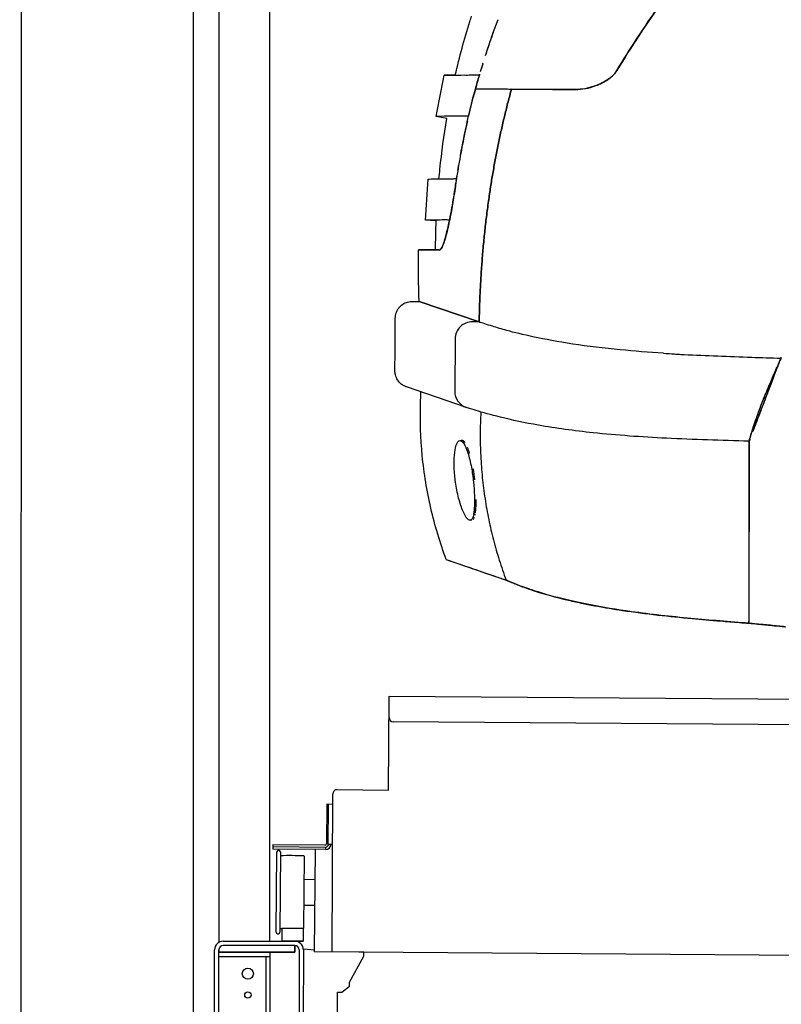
# Model space of a CAD drawing. Header units: millimetres. Extents: x -405 to 6780, y 0 to 7227.
# Tile 7 of 16: x 0 to 892, y 2476 to 3629. Entities that reach past the tile are written whole.
import ezdxf

# ---------------------------------------------------------------- set-up
doc = ezdxf.new("R2010")
doc.units = ezdxf.units.MM
for name, color, linetype, lineweight in [('car', 10, 'Continuous', 25), ('Gebäude', 7, 'Continuous', 25), ('Plattform', 7, 'Continuous', 25), ('Ständer hinten', 7, 'Continuous', 25)]:
    doc.layers.add(name, color=color, linetype=linetype, lineweight=lineweight)

# ---------------------------------------------------------------- blocks, each defined once
blk = doc.blocks.new('Palette EG Gl550')
at = {"layer": 'Plattform'}
for p, q in [((431.7, 2727), (432.6, 2837)), ((432.6, 2837), (5470.4, 2798)), ((5465.2, 2768), (437.3, 2807)), ((365.6, 2537.5), (366.7, 2722.5)), ((371.7, 2727.5), (431.7, 2727)), ((359.6, 2710.3), (359.2, 2664.3)), ((366.6, 2710.2), (359.6, 2710.3)), ((361.2, 2663.3), (361.6, 2710.3)), ((357.2, 2662.3), (295.9, 2662.8)), ((296.2, 2662.8), (296.2, 2657.8)), ((366.2, 2663.2), (361.2, 2663.3)), ((361.3, 2663.3), (366.2, 2663.2)), ((296.2, 2660.8), (358.2, 2660.3)), ((358.2, 2657.3), (296.2, 2657.8)), ((300.4, 2560.5), (301.1, 2654.5)), ((305.1, 2654.5), (304.4, 2560.5)), ((345.7, 2657.4), (344.7, 2537.7)), ((358.2, 2657.3), (358.2, 2660.3)), ((333, 2649.4), (332.4, 2565.2)), ((345.4, 2621.9), (332.8, 2622.3)), ((345.1, 2591.7), (332.6, 2591.8)), ((332, 2565), (307, 2565)), ((307, 2565), (307, 2550)), ((332, 2565), (307, 2565)), ((307, 2565), (307, 2550)), ((332, 2565), (332, 2550)), ((332, 2565), (332, 2550)), ((307, 2550), (332, 2550)), ((332, 2550), (307, 2550)), ((5468.1, 2498), (344.7, 2537.7))]:
    blk.add_line(p, q, dxfattribs=at)
for centre, radius, start, end in [((437.4, 2812), 5, 179.556, 269.556), ((371.7, 2722.5), 5, 89.556, 179.556), ((357.2, 2664.3), 2.01, 269.7445, 359.3674), ((358.2, 2663.3), 3, 269.7663, 359.5554), ((358.2, 2663.3), 6, 269.556, 359.556), ((358.2, 2663.3), 6, 269.5566, 359.5553), ((303.1, 2654.5), 2, 359.3444, 179.3444), ((305.5, 2650.4), 0.4, 179.3444, 271.7264), ((316.5, 2323.4), 326.8, 87.1681, 91.938), ((332.6, 2649.4), 0.4, 359.3444, 86.9565), ((302.4, 2560.5), 2, 179.3444, 359.3444), ((304.8, 2564.6), 0.4, 86.9623, 179.3444), ((305.8, 2573.3), 8.39, 263.3001, 278.0521), ((332, 2565.2), 0.4, 267.6536, 359.3444)]:
    blk.add_arc(centre, radius, start, end, dxfattribs=at)
blk = doc.blocks.new('Ständer hinten')
at = {"layer": 'Ständer hinten'}
for p, q in [((233, 5562), (233, 2548.6)), ((293, 2550), (293, 5562)), ((233.1, 2540), (233.1, 2537)), ((233.1, 2537), (322, 2537)), ((322, 2545), (238.1, 2545)), ((322, 2545), (322, 2537))]:
    blk.add_line(p, q, dxfattribs=at)
blk = doc.blocks.new('Gebäude_390_GT235')
at = {"layer": 'Gebäude'}
for p, q in [((3.1, 6650.5), (0, 0)), ((203.1, 6449.9), (203.1, 200))]:
    blk.add_line(p, q, dxfattribs=at)
blk = doc.blocks.new('Ständer_hinten_GT235')
at = {"layer": 'Ständer hinten'}
for p, q in [((238.1, 2550), (322.1, 2550)), ((228.1, 2454), (228.1, 2540)), ((233.1, 200), (233.1, 2540)), ((322.1, 2537), (233.1, 2537)), ((322.1, 2545), (238.1, 2545)), ((293.1, 218), (293.1, 2537)), ((322.1, 2537), (322.1, 2545)), ((327.1, 2540), (327.1, 2457.2)), ((332.1, 2540), (332, 2457.1)), ((344.9, 2539.5), (332.1, 2540.6)), ((344.9, 2537.7), (344.9, 2539.5)), ((402.9, 2537.2), (344.9, 2537.7)), ((402.8, 2532.7), (402.9, 2537.2)), ((233.1, 2532), (293.1, 2532)), ((288.1, 2532), (288.1, 218)), ((386.1, 2501.9), (402.8, 2532.7)), ((386.1, 2497.8), (386.1, 2501.9)), ((372.1, 2457), (372.1, 2490.5)), ((372.1, 2490.5), (377.1, 2490.5)), ((377.1, 2490.5), (385.9, 2497.4)), ((385.9, 2497.4), (386.1, 2497.8))]:
    blk.add_line(p, q, dxfattribs=at)
for centre, radius in [((267.1, 2512), 6.5), ((267.1, 2487), 3.7)]:
    blk.add_circle(centre, radius, dxfattribs=at)
for centre, radius, start, end in [((238.1, 2540), 10, 90, 180), ((322.1, 2540), 10, 0.0086, 89.9915), ((238.1, 2540), 5, 90, 180), ((322.1, 2540), 5, 0, 90)]:
    blk.add_arc(centre, radius, start, end, dxfattribs=at)
blk = doc.blocks.new('Car_210')
at = {"layer": 'car'}
for p, q in [((510.2, 3568.3), (510.4, 3568.3)), ((506, 3552), (548.2, 3552)), ((526.3, 3552), (526.3, 3552)), ((526.3, 3552), (526.3, 3552)), ((531.2, 3552), (531.2, 3552)), ((531.3, 3552), (531.3, 3552)), ((623, 3552), (548.2, 3552)), ((472.6, 3517), (460.3, 3519.2)), ((498, 3519.7), (498.1, 3519.7)), ((461.3, 3397), (448.8, 3397.7)), ((440.7, 3362.9), (465.2, 3362.9)), ((442.1, 3302.5), (512.4, 3279)), ((512.4, 3279), (442.1, 3302.5)), ((512.4, 3279), (504.6, 3279.1)), ((512.4, 3279), (504.6, 3279.1)), ((484.5, 3259.1), (484.5, 3197.8)), ((484.5, 3259.1), (484.5, 3197.8)), ((865.8, 3239.4), (866.4, 3240.5)), ((498.2, 3178.9), (427.9, 3202.3)), ((490.9, 3140.1), (492.9, 3140.3)), ((829.6, 3142.1), (829.6, 3142.1)), ((829.6, 3142.1), (829.6, 3142.1)), ((829.6, 3142), (831, 2928.8)), ((505.7, 3047), (503.7, 3046.7)), ((476, 3000.6), (546.3, 2977.1)), ((476, 3000.6), (476, 3000.6))]:
    blk.add_line(p, q, dxfattribs=at)
for centre, major_axis, ratio, start_param, end_param in [((504.5, 3259.1), (-9.5, -17.6), 0.999991, 3.627913, 5.20849), ((504.5, 3259.1), (-9.5, -17.6), 0.999991, 3.627913, 5.20849), ((865.6, 3219.4), (0.3, 20), 0.026532, 6.068608, 6.28296), ((504.5, 3197.8), (10.5, -17), 0.999993, 4.158404, 5.418885), ((504.5, 3197.8), (10.5, -17), 0.999993, 4.158404, 5.418885)]:
    blk.add_ellipse(centre, major_axis=major_axis, ratio=ratio, start_param=start_param, end_param=end_param, dxfattribs=at)
for points, degree in [([(725, 3657.6), (706.1, 3630.3), (688.2, 3602.9), (671.3, 3574.5)], 3), ([(531.5, 3633), (526.4, 3619.3), (521.7, 3605.4), (517.3, 3591.4)], 3), ([(514.2, 3581), (513.3, 3578), (512.4, 3575), (511.5, 3572)], 3), ([(460.3, 3519.2), (463.3, 3535.3), (466.2, 3551.5), (469.4, 3567.5)], 3), ([(489, 3474), (493.6, 3500.3), (499.2, 3526.3), (506, 3552)], 3), ([(548.2, 3552), (514.1, 3424.7), (512.4, 3279)], 2), ([(512.4, 3279), (514.1, 3424.7), (548.2, 3552)], 2), ([(486.1, 3456.5), (486.4, 3458.3), (486.7, 3460.2), (487, 3462.1)], 3), ([(484.3, 3444.2), (484.6, 3446.1), (484.9, 3448.1), (485.2, 3450.1)], 3), ([(448.8, 3397.7), (449.7, 3413.7), (450.5, 3429.8), (451.6, 3445.9)], 3), ([(483.4, 3437.9), (483.6, 3439.1), (483.7, 3440.3), (483.9, 3441.5)], 3), ([(460.7, 3362.9), (460.7, 3374.3), (460.9, 3385.6), (461.3, 3397)], 3), ([(442.1, 3302.5), (441.1, 3322.6), (440.6, 3342.7), (440.7, 3362.9)], 3), ([(434.4, 3302.5), (436.9, 3302.5), (439.5, 3302.5), (442.1, 3302.5)], 3), ([(414.3, 3221.3), (414.2, 3241.7), (414.2, 3262.1), (414.2, 3282.5)], 3), ([(865.9, 3239.3), (866.1, 3239.7), (866.2, 3240.1), (866.4, 3240.5)], 3), ([(515.2, 3173.7), (510.6, 3070.9), (546.3, 2977.1)], 2), ([(497, 3137.6), (495.7, 3139.4), (494.4, 3140.3), (493.1, 3140.3)], 3), ([(829.6, 3142), (829.6, 3142), (829.5, 3141.9), (829.5, 3141.9)], 3), ([(508.9, 3094.2), (508.4, 3098.6), (507.7, 3103), (507, 3107.2)], 3), ([(509.7, 3055.4), (509.8, 3055.4), (509.8, 3055.5), (509.8, 3055.5)], 3), ([(509.3, 3052.9), (509.4, 3053.3), (509.5, 3053.8), (509.6, 3054.3)], 3), ([(553.2, 2974.1), (552.4, 2974.5), (551.5, 2974.8), (550.8, 2975.1)], 3), ([(558.8, 2971.9), (557.5, 2972.4), (556.3, 2972.9), (555.1, 2973.4)], 3), ([(831, 2932.6), (831, 2932.6), (831, 2932.6), (831, 2932.6)], 3), ([(842.2, 2927.8), (841.9, 2927.8), (841.7, 2927.9), (841.5, 2927.9)], 3), ([(861.6, 2926.1), (861.4, 2926.1), (861.2, 2926.1), (861, 2926.1)], 3)]:
    blk.add_open_spline(points, degree=degree, dxfattribs=at)
for points, knots in [([(671.3, 3574.5), (678.9, 3587.2), (686.6, 3599.7), (694.6, 3612.1), (699.5, 3619.8), (704.5, 3627.4), (709.5, 3635), (712.4, 3639.2), (715.3, 3643.5), (718.2, 3647.8), (719.9, 3650.3), (721.6, 3652.7), (723.3, 3655.2), (723.9, 3656), (724.4, 3656.8), (725, 3657.6)], [0.058026, 0.058026, 0.058026, 0.058026, 4.517153, 4.517153, 4.517153, 7.270372, 7.270372, 7.270372, 8.823454, 8.823454, 8.823454, 9.729867, 9.729867, 9.729867, 10.023592, 10.023592, 10.023592, 10.023592]), ([(482.2, 3567.8), (486.9, 3588.9), (492.4, 3609.9), (499.4, 3632.8), (500.1, 3634.9), (500.7, 3637)], [20.638126, 20.638126, 20.638126, 20.638126, 27.135521, 27.135521, 27.801605, 27.801605, 27.801605, 27.801605]), ([(526.1, 3617.9), (524.3, 3612.7), (522.5, 3607.4), (520.8, 3602.3), (519.5, 3598.2), (518.3, 3594.4), (517.1, 3590.8)], [-0.5632178, -0.5632178, -0.5632178, -0.5632178, -0.4430354, -0.4430354, -0.4430354, -0.3488294, -0.3488294, -0.3488294, -0.3488294]), ([(514.4, 3581.9), (514.2, 3581.3), (514.1, 3580.8), (513.9, 3580.2), (513.4, 3578.4), (512.8, 3576.6), (512.3, 3574.8)], [-0.26971417, -0.26971417, -0.26971417, -0.26971417, -0.25440075, -0.25440075, -0.25440075, -0.20581686, -0.20581686, -0.20581686, -0.20581686]), ([(671.3, 3574.5), (670.3, 3572.7), (668.9, 3571), (665.9, 3567.9), (664.2, 3566.4), (657.6, 3561.5), (651.5, 3558.4), (637.8, 3553.5), (630.1, 3552), (623, 3552)], [-6.498516, -6.498516, -6.498516, -6.498516, -5.735568, -5.735568, -4.903296, -4.903296, -2.608856, -2.608856, 0, 0, 0, 0]), ([(623, 3552), (630.6, 3552), (638.9, 3553.7), (646.7, 3556.7), (651.8, 3558.6), (656.7, 3561.1), (660.8, 3563.9), (662.7, 3565.2), (664.4, 3566.6), (666.1, 3568.2), (668.1, 3570), (669.9, 3572.1), (671.3, 3574.5)], [0, 0, 0, 0, 2.798045, 2.798045, 2.798045, 4.64828, 4.64828, 4.64828, 5.496977, 5.496977, 5.496977, 6.498516, 6.498516, 6.498516, 6.498516]), ([(469.4, 3567.5), (469.4, 3567.5), (469.4, 3567.5), (469.5, 3567.5), (470.1, 3567.5), (473.4, 3567.6), (480.1, 3567.7), (483.4, 3567.8), (487.5, 3567.9), (492.5, 3568), (495, 3568), (497.7, 3568), (500.6, 3568.1), (502.1, 3568.1), (503.6, 3568.1), (505.2, 3568.2), (506.1, 3568.2), (506.9, 3568.2), (507.8, 3568.3), (508.6, 3568.3), (509.3, 3568.3), (510, 3568.3), (510.1, 3568.3), (510.1, 3568.3), (510.2, 3568.3)], [47.223054, 47.223054, 47.223054, 47.223054, 49.702506, 49.702506, 49.702506, 72.044897, 72.044897, 72.044897, 83.216093, 83.216093, 83.216093, 88.801691, 88.801691, 88.801691, 91.59449, 91.59449, 91.59449, 93.087756, 93.087756, 93.087756, 94.302004, 94.302004, 94.302004, 94.387289, 94.387289, 94.387289, 94.387289]), ([(482.2, 3567.8), (478.4, 3567.7), (475.5, 3567.6), (473.5, 3567.6), (471.8, 3567.6), (470.6, 3567.5), (470, 3567.5), (469.6, 3567.5), (469.4, 3567.5), (469.4, 3567.5), (469.4, 3567.5), (469.4, 3567.5), (469.4, 3567.5)], [20.066318, 20.066318, 20.066318, 20.066318, 31.690796, 31.690796, 31.690796, 41.042138, 41.042138, 41.042138, 46.532042, 46.532042, 46.532042, 47.222559, 47.222559, 47.222559, 47.222559]), ([(510.2, 3568.3), (509.6, 3566.1), (508.9, 3563.8), (508.2, 3561.4), (506.8, 3556), (505.4, 3550.7), (504.1, 3545.4), (502.9, 3540.7), (501.8, 3536.1), (500.7, 3531.4), (499.9, 3528.1), (499.2, 3524.6), (498.4, 3521.4), (498.3, 3520.8), (498.2, 3520.2), (498, 3519.7)], [0.05192, 0.05192, 0.05192, 0.05192, 0.775288, 0.775288, 0.775288, 2.40313, 2.40313, 2.40313, 3.821947, 3.821947, 3.821947, 4.837292, 4.837292, 4.837292, 5.011261, 5.011261, 5.011261, 5.011261]), ([(509.2, 3564.1), (507.8, 3558.9), (506.4, 3553.7), (505.1, 3548.5), (504.6, 3546.8), (504.2, 3545.2), (503.8, 3543.5)], [16.613215, 16.613215, 16.613215, 16.613215, 18.24294, 18.24294, 18.24294, 18.766209, 18.766209, 18.766209, 18.766209]), ([(510.7, 3569.1), (510.5, 3568.5), (510.3, 3567.9), (510.1, 3567.3), (509.2, 3563.9), (508.3, 3560.5), (507.3, 3557.1), (506.9, 3555.4), (506.4, 3553.7), (506, 3552)], [-0.1554067, -0.1554067, -0.1554067, -0.1554067, -0.1383682, -0.1383682, -0.1383682, -0.0447042, -0.0447042, -0.0447042, 0, 0, 0, 0]), ([(506, 3552), (506.8, 3552), (507.5, 3552), (508.2, 3552), (513.1, 3552), (518.4, 3552), (524.3, 3552), (527.9, 3552), (531.7, 3552), (535.6, 3552), (537.6, 3552), (539.7, 3552), (541.8, 3552), (542.8, 3552), (543.9, 3552), (545, 3552), (545.5, 3552), (546, 3552), (546.6, 3552), (546.9, 3552), (547.2, 3552), (547.4, 3552), (547.7, 3552), (547.9, 3552), (548.2, 3552)], [-16.57939, -16.57939, -16.57939, -16.57939, -15.464671, -15.464671, -15.464671, -8.469708, -8.469708, -8.469708, -4.234854, -4.234854, -4.234854, -2.117427, -2.117427, -2.117427, -1.058713, -1.058713, -1.058713, -0.529357, -0.529357, -0.529357, -0.245491, -0.245491, -0.245491, 0, 0, 0, 0]), ([(548.2, 3552), (548.8, 3552), (549.7, 3552), (550.5, 3552), (551.4, 3552), (552.2, 3552), (553.2, 3552), (554.3, 3552), (555.5, 3552), (556.7, 3552), (560.9, 3552), (565.4, 3552), (570.4, 3552), (580.6, 3552), (592.4, 3552), (606.2, 3552), (611.5, 3552), (617.1, 3552), (623, 3552)], [0, 0, 0, 0, 0.369156, 0.369156, 0.369156, 0.79312, 0.79312, 0.79312, 1.323863, 1.323863, 1.323863, 3.183121, 3.183121, 3.183121, 7.004527, 7.004527, 7.004527, 8.48361, 8.48361, 8.48361, 8.48361]), ([(498, 3519.7), (497.4, 3519.7), (496.6, 3519.7), (495.9, 3519.7), (494.4, 3519.7), (492.9, 3519.7), (491.5, 3519.7), (487.4, 3519.7), (483.8, 3519.6), (480.5, 3519.6), (472.2, 3519.5), (466.7, 3519.4), (463.6, 3519.3), (462.3, 3519.3), (461.4, 3519.3), (460.9, 3519.3), (460.6, 3519.2), (460.4, 3519.2), (460.4, 3519.2), (460.3, 3519.2), (460.3, 3519.2), (460.3, 3519.2)], [0.050755, 0.050755, 0.050755, 0.050755, 1.300759, 1.300759, 1.300759, 4.029602, 4.029602, 4.029602, 11.914919, 11.914919, 11.914919, 32.240519, 32.240519, 32.240519, 40.313139, 40.313139, 40.313139, 44.884933, 44.884933, 44.884933, 46.639034, 46.639034, 46.639034, 46.639034]), ([(464.1, 3446.2), (464.4, 3449.9), (464.8, 3453.7), (467, 3477.3), (469.5, 3497.2), (472.6, 3517)], [8.340407, 8.340407, 8.340407, 8.340407, 9.464412, 9.464412, 15.47022, 15.47022, 15.47022, 15.47022]), ([(496.8, 3513.8), (495.3, 3507.1), (493.9, 3500.4), (492.6, 3493.7), (490.8, 3484.5), (489.2, 3475.2), (487.6, 3465.9), (486.7, 3460.6), (485.9, 3455.3), (485.1, 3449.9), (484.6, 3446.3), (484.1, 3442.7), (483.6, 3439.1), (483.5, 3438.7), (483.5, 3438.3), (483.4, 3437.9)], [21.844074, 21.844074, 21.844074, 21.844074, 23.91636, 23.91636, 23.91636, 26.75307, 26.75307, 26.75307, 28.373944, 28.373944, 28.373944, 29.469895, 29.469895, 29.469895, 29.58978, 29.58978, 29.58978, 29.58978]), ([(451.6, 3445.9), (451.6, 3445.9), (451.6, 3445.9), (451.6, 3445.9), (451.8, 3445.9), (452.9, 3445.9), (455.1, 3446), (457.4, 3446), (460.9, 3446.1), (465.8, 3446.2), (468.3, 3446.3), (471.1, 3446.3), (474.3, 3446.4), (475.9, 3446.4), (477.6, 3446.5), (479.4, 3446.5), (480.2, 3446.5), (481, 3446.5), (481.8, 3446.6), (482.4, 3446.6), (483.1, 3446.6), (483.8, 3446.6), (484.1, 3446.7), (484.4, 3446.7), (484.7, 3446.7)], [45.86886, 45.86886, 45.86886, 45.86886, 47.334878, 47.334878, 47.334878, 61.606532, 61.606532, 61.606532, 76.639052, 76.639052, 76.639052, 84.155312, 84.155312, 84.155312, 87.913442, 87.913442, 87.913442, 89.553241, 89.553241, 89.553241, 90.825225, 90.825225, 90.825225, 91.391184, 91.391184, 91.391184, 91.391184]), ([(465.2, 3362.9), (465.2, 3362.9), (465.3, 3362.9), (465.8, 3363), (466.4, 3363.3), (467.8, 3365.2), (468.8, 3367.2), (471.4, 3374.2), (472.9, 3380), (476.2, 3394.4), (477.9, 3403), (480.9, 3420.6), (482.2, 3429.2), (483.4, 3437.9)], [-15.077155, -15.077155, -15.077155, -15.077155, -14.965138, -14.965138, -13.764554, -13.764554, -11.720526, -11.720526, -8.80437, -8.80437, -5.769959, -5.769959, -3.129811, -3.129811, -3.129811, -3.129811]), ([(483.4, 3437.9), (482.9, 3434.1), (482.4, 3430.4), (481.8, 3426.7), (480.8, 3419.7), (479.6, 3412.8), (478.5, 3406.4), (477.2, 3399.4), (475.9, 3393), (474.6, 3387.3), (472.9, 3379.7), (471.2, 3373.5), (469.6, 3369.3), (468.7, 3367), (467.9, 3365.3), (467.1, 3364.2), (466.5, 3363.5), (466, 3363.1), (465.5, 3362.9), (465.4, 3362.9), (465.3, 3362.9), (465.2, 3362.9)], [3.129811, 3.129811, 3.129811, 3.129811, 4.266755, 4.266755, 4.266755, 6.428979, 6.428979, 6.428979, 8.763621, 8.763621, 8.763621, 11.920388, 11.920388, 11.920388, 13.651325, 13.651325, 13.651325, 14.848888, 14.848888, 14.848888, 15.077155, 15.077155, 15.077155, 15.077155]), ([(476.9, 3398.1), (475.9, 3398.1), (474.9, 3398.1), (473.9, 3398.1), (469.9, 3398.1), (466.4, 3398), (463.4, 3398), (457.3, 3397.8), (453.2, 3397.8), (451, 3397.7), (449.8, 3397.7), (449.2, 3397.7), (448.9, 3397.7), (448.8, 3397.7), (448.8, 3397.7), (448.8, 3397.7)], [1.924753, 1.924753, 1.924753, 1.924753, 4.113581, 4.113581, 4.113581, 13.059912, 13.059912, 13.059912, 31.112363, 31.112363, 31.112363, 40.13207, 40.13207, 40.13207, 42.662567, 42.662567, 42.662567, 42.662567]), ([(465.2, 3362.9), (464.8, 3362.9), (464.3, 3362.9), (463.9, 3362.9), (462.4, 3362.9), (460.9, 3362.9), (459.6, 3362.9), (449.6, 3362.9), (443.6, 3362.9), (441.5, 3362.9), (441, 3362.9), (440.7, 3362.9), (440.7, 3362.9)], [0.050379, 0.050379, 0.050379, 0.050379, 1.073089, 1.073089, 1.073089, 4.85172, 4.85172, 4.85172, 32.250162, 32.250162, 32.250162, 39.390523, 39.390523, 39.390523, 39.390523]), ([(414.2, 3282.5), (414.2, 3284.7), (414.5, 3286.9), (415.9, 3290.9), (416.9, 3292.9), (419.5, 3296.3), (421, 3297.8), (424.5, 3300.2), (426.5, 3301.1), (430.4, 3302.3), (432.4, 3302.6), (434.4, 3302.5)], [0, 0, 0, 0, 0.647975, 0.647975, 1.284545, 1.284545, 1.921692, 1.921692, 2.558947, 2.558947, 3.148241, 3.148241, 3.148241, 3.148241]), ([(728.4, 3244), (711.3, 3245), (694.3, 3246.2), (658.7, 3249.4), (640, 3251.5), (586.9, 3259.1), (562.1, 3264.8), (538.8, 3270.9), (533.1, 3272.6), (521.3, 3276.1), (515.8, 3277.9), (512.4, 3279)], [14.12667, 14.12667, 14.12667, 14.12667, 19.50344, 19.50344, 25.665362, 25.665362, 37.829415, 37.829415, 42.159987, 42.159987, 48.046822, 48.046822, 48.046822, 48.046822]), ([(728.4, 3244), (711.3, 3245), (694.3, 3246.2), (658.7, 3249.4), (640, 3251.5), (586.9, 3259.1), (562.1, 3264.8), (538.8, 3270.9), (533.1, 3272.6), (521.3, 3276.1), (515.8, 3277.9), (512.4, 3279)], [14.12667, 14.12667, 14.12667, 14.12667, 19.50344, 19.50344, 25.665362, 25.665362, 37.829415, 37.829415, 42.159987, 42.159987, 48.046822, 48.046822, 48.046822, 48.046822]), ([(728.4, 3244), (732.8, 3243.8), (737.1, 3243.5), (743.4, 3243.2), (745.4, 3243.1), (748.4, 3243), (749.4, 3242.9), (751.2, 3242.8), (752.1, 3242.8), (752.6, 3242.8)], [0, 0, 0, 0, 1.423689, 1.423689, 2.152334, 2.152334, 2.529397, 2.529397, 2.922776, 2.922776, 2.922776, 2.922776]), ([(752.6, 3242.8), (778.7, 3241.7), (805.1, 3240.9), (843.1, 3239.9), (854.5, 3239.6), (865.9, 3239.4)], [0, 0, 0, 0, 8.186006, 8.186006, 11.67722, 11.67722, 11.67722, 11.67722]), ([(866, 3239), (866, 3239), (866, 3239), (866, 3239), (866, 3239), (866, 3238.9), (866, 3238.9), (866, 3238.9), (865.9, 3238.9), (865.9, 3238.9), (865.9, 3238.8), (865.9, 3238.8), (865.9, 3238.8), (865.9, 3238.7), (865.8, 3238.6), (865.8, 3238.5), (865.7, 3238.4), (865.7, 3238.2), (865.7, 3238.2), (865.6, 3238), (865.5, 3237.9), (865.4, 3237.7), (865.4, 3237.5), (865.3, 3237.3), (865.2, 3237.2), (865.1, 3236.8), (865, 3236.5), (864.6, 3235.7), (864.4, 3235.1), (863.9, 3234), (863.7, 3233.5), (863.3, 3232.4), (863, 3231.9), (862.6, 3230.9), (862.4, 3230.4), (862.1, 3229.7), (862, 3229.4), (861.8, 3229), (861.8, 3228.9), (861.8, 3228.8), (861.8, 3228.8), (861.8, 3228.8)], [0.271866, 0.271866, 0.271866, 0.271866, 0.27521, 0.27521, 0.279376, 0.279376, 0.28362, 0.28362, 0.288782, 0.288782, 0.295791, 0.295791, 0.30615, 0.30615, 0.322714, 0.322714, 0.35186, 0.35186, 0.374739, 0.374739, 0.409142, 0.409142, 0.452369, 0.452369, 0.493524, 0.493524, 0.588563, 0.588563, 0.77384, 0.77384, 0.941842, 0.941842, 1.13776, 1.13776, 1.324809, 1.324809, 1.513787, 1.513787, 1.709101, 1.709101, 1.770975, 1.770975, 1.770975, 1.770975]), ([(866, 3238.9), (866, 3239), (866, 3239.1), (865.9, 3239.2), (865.9, 3239.3), (865.9, 3239.4), (865.9, 3239.4)], [-0.2586928, -0.2586928, -0.2586928, -0.2586928, -0.1875992, -0.1875992, -0.1875992, -0.0443412, -0.0443412, -0.0443412, -0.0443412]), ([(833.5, 3152.7), (833.7, 3153.3), (834, 3153.8), (834.2, 3154.4), (836.5, 3160.5), (838.7, 3166.6), (841, 3172.7), (843.2, 3178.4), (845.3, 3184.1), (847.5, 3189.8), (850.1, 3196.8), (852.6, 3203.8), (855.3, 3210.7), (857.3, 3216.2), (859.4, 3221.6), (861.4, 3227.1), (862.3, 3229.6), (863.2, 3232.1), (864.1, 3234.5)], [1.133413, 1.133413, 1.133413, 1.133413, 1.31629, 1.31629, 1.31629, 3.273017, 3.273017, 3.273017, 5.108024, 5.108024, 5.108024, 7.342917, 7.342917, 7.342917, 9.089765, 9.089765, 9.089765, 9.888627, 9.888627, 9.888627, 9.888627]), ([(862.3, 3230), (862, 3229.3), (861.7, 3228.5), (861.4, 3227.8), (856.1, 3213.5), (850.8, 3199.2), (845.5, 3184.9), (842.8, 3177.5), (840, 3170.1), (837.2, 3162.7), (836, 3159.4), (834.8, 3156.1), (833.5, 3152.7)], [0.954472, 0.954472, 0.954472, 0.954472, 1.191099, 1.191099, 1.191099, 5.771708, 5.771708, 5.771708, 8.150416, 8.150416, 8.150416, 9.213975, 9.213975, 9.213975, 9.213975]), ([(857.6, 3219.5), (858.7, 3222.2), (859.9, 3225), (861.9, 3229.5), (862.7, 3231.3), (864.1, 3234.6), (864.7, 3236.1), (865.5, 3238), (865.8, 3238.6), (866, 3238.9)], [0, 0, 0, 0, 0.888408, 0.888408, 1.559432, 1.559432, 2.250472, 2.250472, 2.776823, 2.776823, 2.776823, 2.776823]), ([(857.6, 3219.5), (859, 3222.9), (860.5, 3226.4), (861.9, 3229.5), (862.9, 3231.8), (863.8, 3233.9), (864.5, 3235.5), (864.8, 3236.3), (865.2, 3237), (865.4, 3237.6), (865.6, 3238), (865.7, 3238.3), (865.8, 3238.5), (865.9, 3238.7), (866, 3238.8), (866, 3238.9)], [0, 0, 0, 0, 1.111378, 1.111378, 1.111378, 1.944101, 1.944101, 1.944101, 2.360462, 2.360462, 2.360462, 2.624858, 2.624858, 2.624858, 2.776823, 2.776823, 2.776823, 2.776823]), ([(866, 3238.9), (865.9, 3238.7), (865.8, 3238.5), (865.7, 3238.3), (865.7, 3238.3), (865.7, 3238.2), (865.6, 3238.1), (865.6, 3238.1), (865.6, 3238.1), (865.6, 3238.1)], [0, 0, 0, 0, 0.05333013, 0.05333013, 0.07498361, 0.07498361, 0.08660692, 0.08660692, 0.0989206, 0.0989206, 0.0989206, 0.0989206]), ([(427.9, 3202.3), (427.7, 3202.4), (427.5, 3202.5), (425.3, 3203.3), (423.4, 3204.3), (420.1, 3207), (418.7, 3208.6), (416.3, 3212.2), (415.5, 3214.2), (414.5, 3217.9), (414.3, 3219.6), (414.3, 3221.3)], [0, 0, 0, 0, 0.065039, 0.065039, 0.70228, 0.70228, 1.339525, 1.339525, 1.981419, 1.981419, 2.485431, 2.485431, 2.485431, 2.485431]), ([(835.4, 3161.6), (836.9, 3166.4), (838.5, 3171.1), (843, 3183.6), (845.8, 3190.8), (851.5, 3205.3), (854.6, 3212.6), (857.6, 3219.5)], [0, 0, 0, 0, 1.499166, 1.499166, 3.622735, 3.622735, 5.755167, 5.755167, 5.755167, 5.755167]), ([(835.4, 3161.6), (835.9, 3163.1), (836.3, 3164.6), (836.8, 3166.1), (837.4, 3167.9), (838.1, 3169.7), (838.7, 3171.6), (839.5, 3173.7), (840.2, 3175.9), (841, 3178.2), (843.6, 3185.2), (846.2, 3192.1), (849, 3199), (850.7, 3203.2), (852.5, 3207.4), (854.2, 3211.6), (855.3, 3214.3), (856.5, 3217), (857.6, 3219.5)], [0, 0, 0, 0, 0.465754, 0.465754, 0.465754, 1.032111, 1.032111, 1.032111, 1.680476, 1.680476, 1.680476, 3.717822, 3.717822, 3.717822, 4.9565, 4.9565, 4.9565, 5.755167, 5.755167, 5.755167, 5.755167]), ([(476, 3000.6), (468.6, 3020.1), (462.4, 3040.2), (452.7, 3080.8), (449.2, 3101.3), (444.9, 3142.5), (444.1, 3163.2), (444.6, 3188.1), (444.7, 3192.4), (444.9, 3196.7)], [0, 0, 0, 0, 6.28648, 6.28648, 12.503245, 12.503245, 18.703206, 18.703206, 19.982691, 19.982691, 19.982691, 19.982691]), ([(829.5, 3141.9), (796.9, 3142.5), (764.5, 3143.2), (703.5, 3145.8), (674.6, 3147.6), (624.7, 3152.5), (603.1, 3155.3), (566.9, 3161.4), (551.6, 3164.5), (527.1, 3170.4), (517.2, 3173.1), (504.9, 3176.8), (501, 3178), (498.4, 3178.8)], [0, 0, 0, 0, 10.009649, 10.009649, 19.215258, 19.215258, 26.579176, 26.579176, 32.481328, 32.481328, 37.283106, 37.283106, 40.230955, 40.230955, 40.230955, 40.230955]), ([(829.5, 3141.9), (829.5, 3141.9), (829.5, 3141.9), (829.5, 3141.9), (829.5, 3141.9), (829.6, 3142.1), (829.6, 3142.3), (829.8, 3142.8), (829.9, 3143.2), (830.3, 3144.6), (830.6, 3145.7), (831.4, 3148.6), (832, 3150.5), (833, 3154), (833.5, 3155.5), (834.4, 3158.6), (834.9, 3160.1), (835.4, 3161.6)], [0.042477, 0.042477, 0.042477, 0.042477, 0.117075, 0.117075, 0.262721, 0.262721, 0.539665, 0.539665, 0.888089, 0.888089, 1.502561, 1.502561, 2.230636, 2.230636, 2.742222, 2.742222, 3.22377, 3.22377, 3.22377, 3.22377]), ([(829.5, 3141.9), (829.5, 3141.9), (829.7, 3142.5), (830, 3143.8), (830.6, 3145.8), (831.6, 3149.3), (832.9, 3153.5), (833.6, 3156), (834.5, 3158.8), (835.4, 3161.6)], [0.042272, 0.042272, 0.042272, 0.042272, 0.904309, 0.904309, 0.904309, 2.338664, 2.338664, 2.338664, 3.22377, 3.22377, 3.22377, 3.22377]), ([(507.8, 3055.3), (508.1, 3056.9), (508.3, 3058.8), (508.4, 3060.9), (508.7, 3065.2), (508.7, 3070.3), (508.5, 3075.8), (508.3, 3080.8), (507.9, 3086.3), (507.3, 3091.7), (506.6, 3097.5), (505.7, 3103.3), (504.7, 3108.7), (503.4, 3115), (502, 3120.8), (500.4, 3125.6), (498.9, 3130.4), (497.2, 3134.3), (495.5, 3136.7), (493.5, 3139.7), (491.6, 3140.7), (489.8, 3139.7), (488.2, 3138.7), (486.9, 3135.9), (485.9, 3131.5), (485.2, 3128.3), (484.7, 3124.3), (484.5, 3119.7), (484.3, 3115.5), (484.3, 3110.8), (484.6, 3105.9), (485, 3100.4), (485.6, 3094.7), (486.5, 3089.1), (487.6, 3082.5), (489, 3076.2), (490.6, 3070.5), (492.3, 3064.6), (494.2, 3059.4), (496.1, 3055.4), (498.1, 3051.1), (500.2, 3048.3), (501.9, 3047.2), (503.3, 3046.4), (504.5, 3046.6), (505.5, 3048), (506.1, 3048.7), (506.6, 3049.8), (507, 3051.2), (507.3, 3052.2), (507.5, 3053.3), (507.7, 3054.6), (507.8, 3054.8), (507.8, 3055), (507.8, 3055.3)], [0, 0, 0, 0, 0.87976, 0.87976, 0.87976, 2.66046, 2.66046, 2.66046, 4.310694, 4.310694, 4.310694, 6.064567, 6.064567, 6.064567, 8.107971, 8.107971, 8.107971, 10.170257, 10.170257, 10.170257, 12.633364, 12.633364, 12.633364, 14.926811, 14.926811, 14.926811, 16.597995, 16.597995, 16.597995, 18.139958, 18.139958, 18.139958, 19.848799, 19.848799, 19.848799, 21.853548, 21.853548, 21.853548, 23.972634, 23.972634, 23.972634, 26.280922, 26.280922, 26.280922, 28.078018, 28.078018, 28.078018, 29.062967, 29.062967, 29.062967, 29.753191, 29.753191, 29.753191, 29.875115, 29.875115, 29.875115, 29.875115]), ([(830.3, 3144), (830.3, 3144), (830.3, 3144.1), (830.3, 3144.1), (830.3, 3144), (830.3, 3144), (830.3, 3144.1), (830.3, 3144.1), (830.3, 3144), (830.2, 3143.8), (830.2, 3143.7), (830.1, 3143.4), (830, 3143.2), (829.9, 3142.9), (829.8, 3142.7), (829.7, 3142.3), (829.6, 3142.1), (829.5, 3141.9)], [0.4982039, 0.4982039, 0.4982039, 0.4982039, 0.5385204, 0.5385204, 0.6105433, 0.6105433, 0.7289757, 0.7289757, 0.8290233, 0.8290233, 0.9423283, 0.9423283, 0.9951604, 0.9951604, 1.0726624, 1.0726624, 1.1427816, 1.1427816, 1.1427816, 1.1427816]), ([(831, 2928.8), (831, 2934.5), (830.9, 2940.1), (830.9, 2945.8), (830.8, 2957.7), (830.7, 2969.6), (830.7, 2981.5), (830.5, 3008.2), (830.3, 3035), (830.1, 3061.8), (830, 3073.3), (830, 3084.8), (829.9, 3096.3), (829.8, 3103.9), (829.8, 3111.6), (829.7, 3119.2), (829.7, 3123.3), (829.7, 3127.3), (829.6, 3131.4), (829.6, 3134.9), (829.5, 3138.5), (829.6, 3142)], [-1, -1, -1, -1, -0.9205112, -0.9205112, -0.9205112, -0.7531574, -0.7531574, -0.7531574, -0.3765787, -0.3765787, -0.3765787, -0.2145902, -0.2145902, -0.2145902, -0.1072951, -0.1072951, -0.1072951, -0.0501266, -0.0501266, -0.0501266, -0.000259, -0.000259, -0.000259, -0.000259]), ([(502.6, 3125.2), (502.5, 3125.4), (502.4, 3125.6), (502.4, 3125.8), (501.6, 3128.1), (500.9, 3130.1), (500.1, 3131.9)], [8.025545, 8.025545, 8.025545, 8.025545, 8.107846, 8.107846, 8.107846, 9.076446, 9.076446, 9.076446, 9.076446]), ([(509.8, 3055.5), (510, 3057.2), (510.2, 3059.1), (510.4, 3061.2), (510.6, 3064.2), (510.6, 3067.6), (510.6, 3071.3)], [0, 0, 0, 0, 0.879188, 0.879188, 0.879188, 2.138677, 2.138677, 2.138677, 2.138677]), ([(507.2, 3048), (507.3, 3048.1), (507.5, 3048.2), (507.6, 3048.4), (507.9, 3048.9), (508.3, 3049.6), (508.6, 3050.5)], [27.9410877, 27.9410877, 27.9410877, 27.9410877, 28.1257708, 28.1257708, 28.1257708, 28.8204189, 28.8204189, 28.8204189, 28.8204189]), ([(476, 3000.6), (476, 3000.6), (479.1, 2999.5), (485.3, 2997.5), (490.7, 2995.7), (498.5, 2993.1), (508.7, 2989.7), (513.7, 2988), (519.4, 2986.1), (525.7, 2984), (529.2, 2982.8), (532.8, 2981.6), (536.7, 2980.3), (538.9, 2979.6), (541.2, 2978.8), (543.6, 2978.1), (544.5, 2977.8), (545.4, 2977.4), (546.3, 2977.1)], [0.5000005, 0.5000005, 0.5000005, 0.5000005, 0.6813442, 0.6813442, 0.6813442, 0.8406721, 0.8406721, 0.8406721, 0.9203361, 0.9203361, 0.9203361, 0.9644004, 0.9644004, 0.9644004, 0.9901415, 0.9901415, 0.9901415, 1, 1, 1, 1]), ([(831, 2928.8), (808.1, 2930.3), (785.3, 2932), (739.5, 2935.9), (716, 2938.3), (676.3, 2943.5), (659.4, 2946.1), (611.8, 2955.1), (589.7, 2961.4), (569.2, 2968.2), (564.2, 2969.9), (553.9, 2973.8), (549.1, 2975.8), (546.3, 2977.1)], [3.708467, 3.708467, 3.708467, 3.708467, 11.376151, 11.376151, 19.50344, 19.50344, 25.665362, 25.665362, 37.829415, 37.829415, 42.159987, 42.159987, 48.046822, 48.046822, 48.046822, 48.046822]), ([(546.3, 2977.1), (548.3, 2976.2), (551.2, 2974.9), (554.8, 2973.5), (558.9, 2971.9), (563.8, 2970), (569.4, 2968.1), (573.1, 2966.9), (577, 2965.6), (581.4, 2964.2), (591.4, 2961.1), (603.9, 2957.7), (619.4, 2954.1), (624.8, 2952.9), (630.5, 2951.7), (636.6, 2950.5), (641.6, 2949.5), (646.8, 2948.5), (652, 2947.6), (662.1, 2945.8), (672.4, 2944.2), (682.9, 2942.7), (696.5, 2940.8), (710.3, 2939.1), (724.4, 2937.6), (737.6, 2936.2), (750.9, 2934.9), (764.3, 2933.8), (775.2, 2932.8), (786.2, 2932), (797.4, 2931.2), (804.8, 2930.6), (812.3, 2930.1), (819.8, 2929.6), (823.6, 2929.3), (827.3, 2929.1), (831, 2928.8)], [-48.046822, -48.046822, -48.046822, -48.046822, -43.946127, -43.946127, -43.946127, -39.255016, -39.255016, -39.255016, -36.112222, -36.112222, -36.112222, -29.019338, -29.019338, -29.019338, -26.552575, -26.552575, -26.552575, -24.567424, -24.567424, -24.567424, -20.761464, -20.761464, -20.761464, -15.844253, -15.844253, -15.844253, -11.240524, -11.240524, -11.240524, -7.474496, -7.474496, -7.474496, -4.959624, -4.959624, -4.959624, -3.708467, -3.708467, -3.708467, -3.708467]), ([(574, 2966.6), (572.5, 2967.1), (571, 2967.6), (569.6, 2968.1), (567.9, 2968.6), (566.2, 2969.2), (564.7, 2969.8)], [37.979098, 37.979098, 37.979098, 37.979098, 39.196269, 39.196269, 39.196269, 40.622956, 40.622956, 40.622956, 40.622956]), ([(873.8, 2925), (870.9, 2925.3), (867.9, 2925.5), (864.9, 2925.8), (859.2, 2926.3), (853.5, 2926.8), (847.7, 2927.3), (843.4, 2927.7), (839, 2928.1), (834.7, 2928.5), (833.5, 2928.6), (832.2, 2928.7), (831, 2928.8)], [0, 0, 0, 0, 1.042309, 1.042309, 1.042309, 3.060866, 3.060866, 3.060866, 4.590216, 4.590216, 4.590216, 5.020443, 5.020443, 5.020443, 5.020443]), ([(831, 2928.8), (834.5, 2928.5), (837.9, 2928.2), (841.4, 2927.9), (846.9, 2927.4), (852.3, 2926.9), (857.8, 2926.4), (861.8, 2926.1), (865.8, 2925.7), (869.8, 2925.4), (871.2, 2925.3), (872.5, 2925.1), (873.8, 2925)], [-5.020443, -5.020443, -5.020443, -5.020443, -3.806814, -3.806814, -3.806814, -1.877345, -1.877345, -1.877345, -0.472403, -0.472403, -0.472403, 0, 0, 0, 0])]:
    blk.add_open_spline(points, degree=3, knots=knots, dxfattribs=at)

msp = doc.modelspace()

# ---------------------------------------------------------------- block references
at = {"layer": 'car', "rotation": 359.555457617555}
msp.add_blockref('Car_210', (0, 0), dxfattribs=at)
at = {"layer": 'Gebäude'}
msp.add_blockref('Gebäude_390_GT235', (0, 0), dxfattribs=at)
at = {"layer": 'Plattform'}
msp.add_blockref('Palette EG Gl550', (0, 0), dxfattribs=at)
at = {"layer": 'Ständer hinten'}
for name in ['Ständer hinten', 'Ständer_hinten_GT235']:
    msp.add_blockref(name, (0, 0), dxfattribs=at)

doc.saveas('drawing.dxf')
